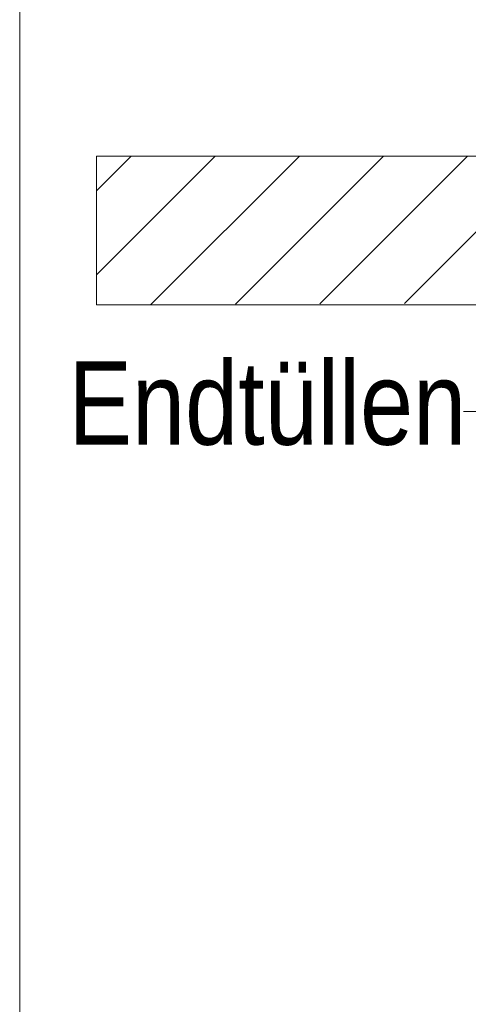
# Model space of a CAD drawing. Extents: x -720 to 300, y 62 to 1162.
# Tile 148 of 256: x 181 to 189, y 811 to 827. Entities that reach past the tile are written whole.
import ezdxf
from ezdxf.lldxf.tags import DXFTag

# ---------------------------------------------------------------- set-up
doc = ezdxf.new("R2010")
doc.units = 0
doc.layers.get('0').update_dxf_attribs({"lineweight": 13})
doc.layers.add('E_Detail_Beschriftung', color=7, linetype='Continuous', lineweight=13, true_color=0x009900)
doc.layers.add('E_Detail_Wandschraffur', color=7, linetype='Continuous', lineweight=5, true_color=0xc0c0c0)
doc.layers.add('E_Detail_Linie_Text_Bem', color=7, linetype='Continuous', lineweight=13)
doc.styles.get("Standard").update_dxf_attribs({"font": 'ARIALN.TTF'})
tags = doc.linetypes.add('fein_strichliert', pattern=[4, 1, -2, 1]).pattern_tags.tags
tags[8:9] = [DXFTag(74, 4), DXFTag(75, 0), DXFTag(340, '0'), DXFTag(46, 0.0), DXFTag(50, 0.0), DXFTag(44, 0.0), DXFTag(45, 0.0)]
tags[6:7] = [DXFTag(74, 4), DXFTag(75, 0), DXFTag(340, '0'), DXFTag(46, 0.0), DXFTag(50, 0.0), DXFTag(44, 0.0), DXFTag(45, 0.0)]
tags[4:5] = [DXFTag(74, 4), DXFTag(75, 0), DXFTag(340, '0'), DXFTag(46, 0.0), DXFTag(50, 0.0), DXFTag(44, 0.0), DXFTag(45, 0.0)]
tags = doc.linetypes.add('fein_strichliert-A06G942X8I', pattern=[4, 1, -2, 1]).pattern_tags.tags
tags[8:9] = [DXFTag(74, 4), DXFTag(75, 0), DXFTag(340, '0'), DXFTag(46, 0.0), DXFTag(50, 0.0), DXFTag(44, 0.0), DXFTag(45, 0.0)]
tags[6:7] = [DXFTag(74, 4), DXFTag(75, 0), DXFTag(340, '0'), DXFTag(46, 0.0), DXFTag(50, 0.0), DXFTag(44, 0.0), DXFTag(45, 0.0)]
tags[4:5] = [DXFTag(74, 4), DXFTag(75, 0), DXFTag(340, '0'), DXFTag(46, 0.0), DXFTag(50, 0.0), DXFTag(44, 0.0), DXFTag(45, 0.0)]

# ---------------------------------------------------------------- blocks, each defined once
blk = doc.blocks.new('Referenz-A06G94308I')
at = {"layer": 'E_Detail_Linie_Text_Bem', "linetype": 'fein_strichliert-A06G942X8I', "ltscale": 0.65}
blk.add_line((181.157, 842.107), (181.157, 780.791), dxfattribs=at)
at = {"layer": 'E_Detail_Linie_Text_Bem', "linetype": 'Continuous', "ltscale": 0.13}
for p, q in [((182.447, 822.68), (182.447, 825.18)), ((182.447, 825.18), (242.425, 825.18)), ((194.247, 822.68), (182.447, 822.68))]:
    blk.add_line(p, q, dxfattribs=at)
at = {"layer": 'E_Detail_Linie_Text_Bem', "color": 0, "linetype": 'Continuous', "ltscale": 0.13}
blk.add_line((188.872, 820.888), (188.617, 820.888), dxfattribs=at)
at = {"layer": 'E_Detail_Wandschraffur', "linetype": 'ByBlock', "ltscale": 0.13}
for p, q in [((182.447, 823.183), (184.444, 825.18)), ((184.782, 822.69), (187.272, 825.18)), ((187.623, 822.703), (190.1, 825.18))]:
    blk.add_line(p, q, dxfattribs=at)
at = {"layer": 'E_Detail_Wandschraffur', "linetype": 'fein_strichliert', "ltscale": 0.13}
for p, q in [((182.447, 824.598), (183.029, 825.18)), ((183.362, 822.684), (185.858, 825.18)), ((186.202, 822.696), (188.686, 825.18))]:
    blk.add_line(p, q, dxfattribs=at)
at = {"layer": 'E_Detail_Beschriftung', "linetype": 'Continuous', "ltscale": 0.13, "insert": (181.975, 821.728), "char_height": 1.4, "attachment_point": 1}
blk.add_mtext('{\\fArial Narrow;Endtüllen}', dxfattribs=at)

msp = doc.modelspace()

# ---------------------------------------------------------------- block references
at = {"color": 8, "lineweight": 25, "ltscale": 0.25, "true_color": 0x808080}
msp.add_blockref('Referenz-A06G94308I', (0, 0), dxfattribs=at)

doc.saveas('drawing.dxf')
